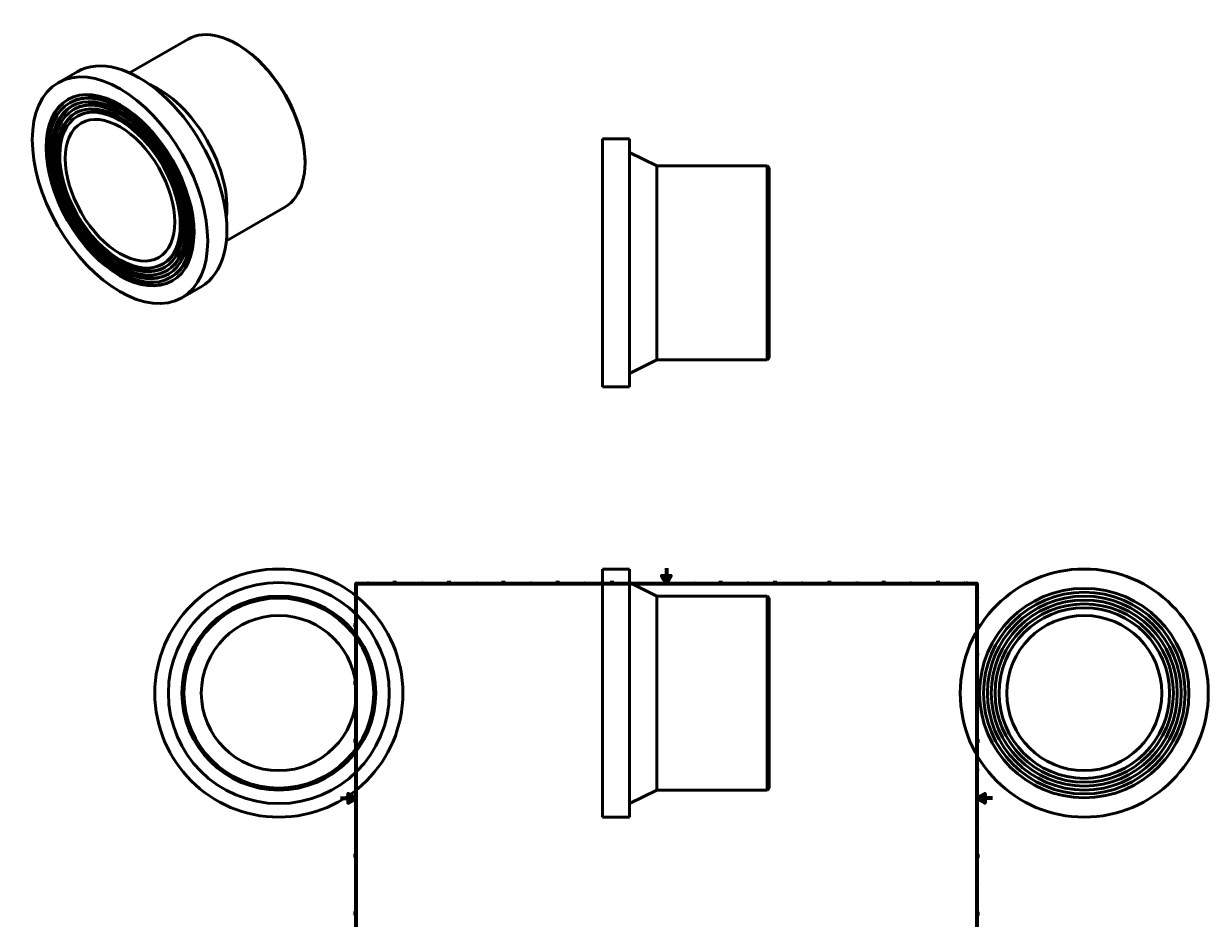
# Model space of a CAD drawing. Header units: millimetres. Extents: x -409 to 1119, y -1011 to 1296.
# Tile 3 of 3: x -409 to 1119, y 142 to 1296. Entities that reach past the tile are written whole.
import ezdxf

# ---------------------------------------------------------------- set-up
doc = ezdxf.new("R2010")
doc.units = ezdxf.units.MM
doc.layers.add('Border (ANSI)', color=7, linetype='Continuous', lineweight=70)
doc.layers.add('Visible (ANSI)', color=7, linetype='Continuous', lineweight=50)
doc.styles.add('Note Text (ANSI)', font='tahoma.ttf')

# ---------------------------------------------------------------- blocks, each defined once
blk = doc.blocks.new('Borders Default Border')
at = {"layer": 'Border (ANSI)'}
for p, q in [((70.1, 574), (70.1, 577.4)), ((140.2, 574), (140.2, 577.4)), ((210.2, 574), (210.2, 577.4)), ((280.3, 574), (280.3, 577.4)), ((350.4, 574), (350.4, 577.4)), ((490.6, 574), (490.6, 577.4)), ((560.7, 574), (560.7, 577.4)), ((630.8, 574), (630.8, 577.4)), ((700.8, 574), (700.8, 577.4)), ((770.9, 574), (770.9, 577.4)), ((20, 519.7), (16.6, 519.7)), ((821, 519.7), (824.4, 519.7)), ((20, 445.5), (16.6, 445.5)), ((821, 445.5), (824.4, 445.5)), ((20, 371.2), (16.6, 371.2)), ((821, 371.2), (824.4, 371.2)), ((20, 222.7), (16.6, 222.7)), ((821, 222.7), (824.4, 222.7)), ((20, 148.5), (16.6, 148.5)), ((821, 148.5), (824.4, 148.5)), ((20, 74.3), (16.6, 74.3)), ((821, 74.3), (824.4, 74.3)), ((70.1, 20), (70.1, 16.6)), ((140.2, 20), (140.2, 16.6)), ((210.2, 20), (210.2, 16.6)), ((280.3, 20), (280.3, 16.6)), ((350.4, 20), (350.4, 16.6)), ((490.6, 20), (490.6, 16.6)), ((560.7, 20), (560.7, 16.6)), ((630.8, 20), (630.8, 16.6)), ((700.8, 20), (700.8, 16.6)), ((770.9, 20), (770.9, 16.6))]:
    blk.add_line(p, q, dxfattribs=at)
at = {"layer": 'Border (ANSI)', "flags": 128}
for points in [[(420.5, 594), (420.5, 574), (414.7, 584), (426.3, 584), (420.5, 574)], [(20, 20), (20, 574), (821, 574), (821, 20), (20, 20)], [(0, 297), (20, 297), (10, 302.8), (10, 291.2), (20, 297)], [(841, 297), (821, 297), (831, 302.8), (831, 291.2), (821, 297)], [(420.5, 0), (420.5, 20), (414.7, 10), (426.3, 10), (420.5, 20)]]:
    blk.add_lwpolyline(points, dxfattribs=at)
at = {"layer": 'Border (ANSI)', "color": 230, "true_color": 0xff0080, "char_height": 3.05, "attachment_point": 7, "style": 'Note Text (ANSI)'}
for s, insert in [('1', (34.4, 574.4)), ('2', (104.2, 574.4)), ('3', (174.3, 574.3)), ('4', (244.2, 574.4)), ('5', (314.5, 574.3)), ('6', (384.5, 574.3)), ('7', (454.6, 574.4)), ('8', (524.6, 574.3)), ('9', (594.7, 574.3)), ('10', (664, 574.3)), ('11', (734, 574.4)), ('12', (804.1, 574.4)), ('A', (16.8, 555.4)), ('A', (821.6, 555.4)), ('B', (17.1, 481.1)), ('B', (822, 481.1)), ('C', (17, 406.8)), ('C', (821.8, 406.8)), ('D', (17, 332.6)), ('D', (821.8, 332.6)), ('E', (17.2, 258.4)), ('E', (822.1, 258.4)), ('F', (17.3, 184.1)), ('F', (822.1, 184.1)), ('G', (16.8, 109.8)), ('G', (821.7, 109.8)), ('H', (17, 35.6)), ('H', (821.8, 35.6)), ('1', (34.4, 16.6)), ('2', (104.2, 16.6)), ('3', (174.3, 16.5)), ('4', (244.2, 16.6)), ('5', (314.5, 16.5)), ('6', (384.5, 16.5)), ('7', (454.6, 16.6)), ('8', (524.6, 16.5)), ('9', (594.7, 16.5)), ('10', (664, 16.5)), ('11', (734, 16.6)), ('12', (804.1, 16.6))]:
    blk.add_mtext(s, dxfattribs=dict(at, insert=insert))

msp = doc.modelspace()

# ---------------------------------------------------------------- linework, layer by layer
at = {"layer": 'Visible (ANSI)'}
for p, q in [((-272.043, 1232.592), (-196.566, 1276.057)), ((-132.084, 1268.708), (-133.845, 1269.73)), ((-364.292, 1219.858), (-339.543, 1234.11)), ((-349.321, 1193.861), (-347.553, 1194.879)), ((-344.331, 1185.195), (-342.563, 1186.213)), ((-339.34, 1176.529), (-337.573, 1177.547)), ((337.848, 827.471), (337.848, 1147.471)), ((337.848, 1147.471), (372.848, 1147.471)), ((372.848, 827.471), (372.848, 1147.471)), ((-45.798, 1118.871), (-45.798, 1116.835)), ((407.848, 1112.471), (372.848, 1129.971)), ((407.848, 862.471), (407.848, 1112.471)), ((407.848, 1112.471), (550.348, 1112.471)), ((550.348, 862.471), (550.348, 1112.471)), ((552.848, 1109.971), (550.348, 1112.471)), ((552.848, 1109.971), (552.848, 864.971)), ((-147.285, 1015.946), (-71.808, 1059.411)), ((-229.553, 985.881), (-227.786, 986.899)), ((-224.563, 977.215), (-222.795, 978.233)), ((-219.573, 968.549), (-217.805, 969.567)), ((-204.602, 942.552), (-179.853, 956.803)), ((407.848, 862.471), (372.848, 844.971)), ((407.848, 862.471), (550.348, 862.471)), ((552.848, 864.971), (550.348, 862.471)), ((337.848, 827.471), (372.848, 827.471)), ((337.848, 272.732), (337.848, 592.732)), ((337.848, 592.732), (372.848, 592.732)), ((372.848, 272.732), (372.848, 592.732)), ((407.848, 557.732), (372.848, 575.232)), ((407.848, 307.732), (407.848, 557.732)), ((407.848, 557.732), (550.348, 557.732)), ((550.348, 307.732), (550.348, 557.732)), ((552.848, 555.232), (550.348, 557.732)), ((552.848, 555.232), (552.848, 310.232)), ((407.848, 307.732), (372.848, 290.232)), ((407.848, 307.732), (550.348, 307.732)), ((552.848, 310.232), (550.348, 307.732)), ((337.848, 272.732), (372.848, 272.732))]:
    msp.add_line(p, q, dxfattribs=at)
for centre, radius in [((-79.541, 432.732), 160), ((959.464, 432.732), 160), ((-79.541, 432.732), 142.5), ((959.464, 432.732), 135), ((-79.541, 432.732), 125), ((-79.541, 432.732), 122.5), ((959.464, 432.732), 130), ((959.464, 432.732), 125), ((959.464, 432.732), 120), ((959.464, 432.732), 115), ((959.464, 432.732), 110), ((-79.541, 432.732), 100), ((959.464, 432.732), 100)]:
    msp.add_circle(centre, radius, dxfattribs=at)
for centre, major_axis, start_param, end_param in [((-134.187, 1167.734), (-62.379, 108.323), 3.14159265, 6.28318531), ((-132.419, 1168.752), (-61.131, 106.156), 3.92892453, 5.49585344), ((-259.698, 1095.457), (-79.845, 138.653), 3.14159265, 6.28318531), ((-282.679, 1082.223), (64.874, -112.656), 0, 3.14159265), ((-234.949, 1109.709), (62.379, -108.323), 0.65612475, 2.48546791), ((-282.679, 1082.223), (67.369, -116.989), 3.15466235, 6.27011561), ((-282.679, 1082.223), (59.884, -103.99), 0, 3.14159265), ((-282.679, 1082.223), (54.894, -95.324), 0, 3.14159265), ((-282.679, 1082.223), (62.379, -108.323), 3.15570799, 6.26906997), ((-282.679, 1082.223), (57.389, -99.657), 3.1569355, 6.26784246)]:
    msp.add_ellipse(centre, major_axis=major_axis, ratio=0.57809312, start_param=start_param, end_param=end_param, dxfattribs=at)
for major_axis in [(79.845, -138.653), (67.369, -116.989), (64.874, -112.656), (62.379, -108.323), (59.884, -103.99), (57.389, -99.657), (54.894, -95.324), (49.903, -86.658)]:
    msp.add_ellipse((-284.447, 1081.205), major_axis=major_axis, ratio=0.57809312, dxfattribs=at)

# ---------------------------------------------------------------- block references
msp.add_blockref('Borders Default Border', (0, 0))

doc.saveas('drawing.dxf')
